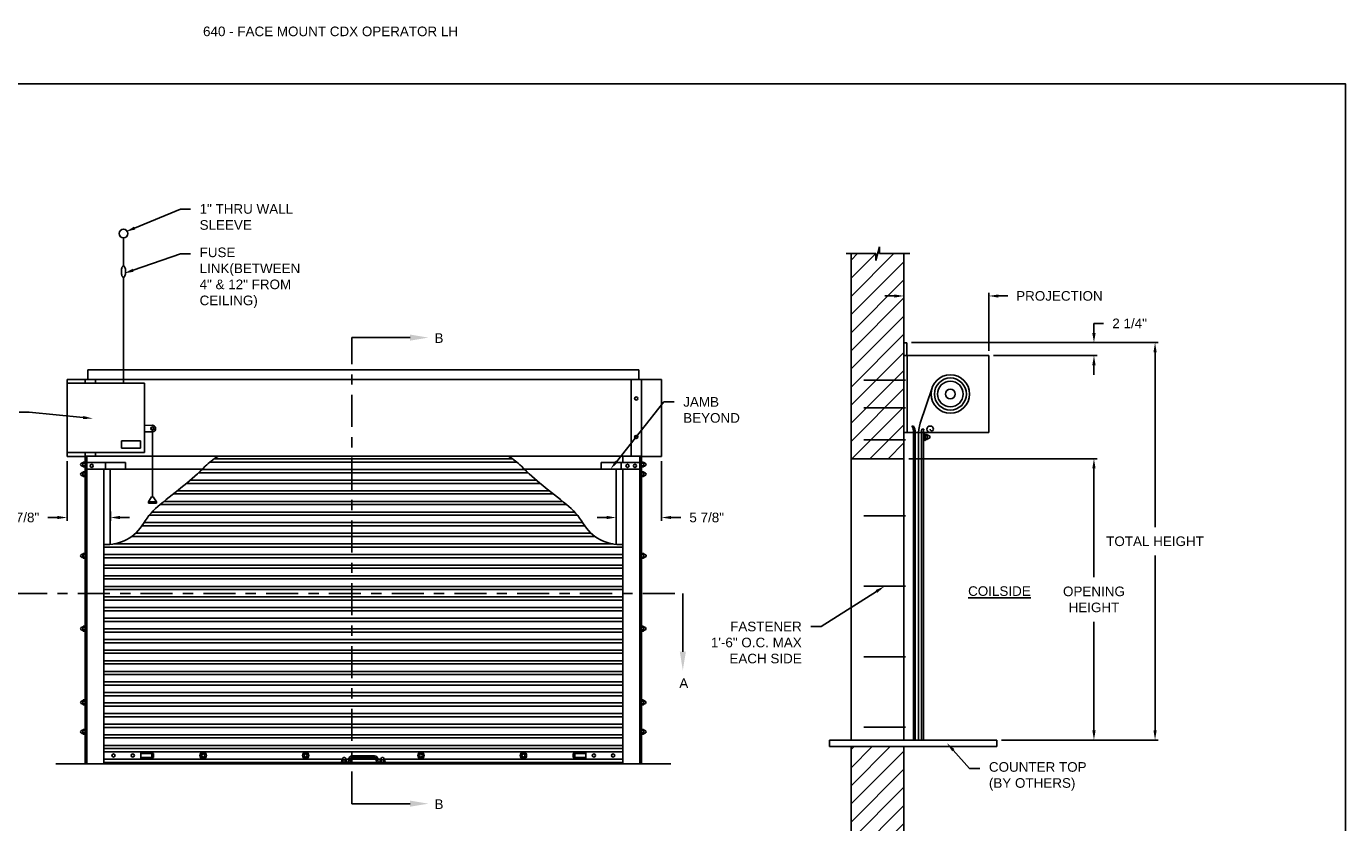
# Model space of a CAD drawing. Header units: inches. Extents: x 169.6 to 213.7, y 214.8 to 266.5.
# Tile 3 of 18: x 176.2 to 189.1, y 220.3 to 228.1. Entities that reach past the tile are written whole.
import ezdxf
from ezdxf import colors
from ezdxf.entities.mleader import LeaderData, LeaderLine
from ezdxf.math import Vec2, Vec3

# ---------------------------------------------------------------- set-up
doc = ezdxf.new("R2010")
doc.units = ezdxf.units.IN
doc.header["$LTSCALE"] = 0.25
doc.header["$MEASUREMENT"] = 0
doc.linetypes.add('CENTER', pattern=[2, 1.25, -0.25, 0.25, -0.25])
for name, color, linetype in [('ANNOTATIONS', 1, 'Continuous'), ('CDX OPERATOR LH', 7, 'Continuous'), ('SECTION CUTS', 6, 'CENTER')]:
    doc.layers.add(name, color=color, linetype=linetype)
doc.styles.add('ARIAL', font='arial.ttf', dxfattribs={"height": 0.09375})
doc.styles.get("Standard").update_dxf_attribs({"font": 'romans.shx'})
doc.dimstyles.new('STANDARD$0', dxfattribs={"dimtxt": 0.09375, "dimasz": 0.09375, "dimexe": 0.03125, "dimexo": 0.046875, "dimgap": 0.09, "dimtad": 0, "dimtih": 1, "dimtoh": 1, "dimdec": 4, "dimzin": 0, "dimdsep": 46, "dimtxsty": 'ARIAL', "dimcen": 0.09, "dimadec": 0, "dimazin": 0, "dimtfac": 1, "dimtdec": 4, "dimtofl": 0, "dimtmove": 0, "dimatfit": 1, "dimfxl": 1, "dimtolj": 1, "dimtzin": 0, "dimarcsym": 0})
pattern_1 = [(45, (22.09341, -36.9515), (-0.08838835, 0.08838835), [])]

# ---------------------------------------------------------------- blocks, each defined once
blk = doc.blocks.new('*D82')
at = {"layer": 'ANNOTATIONS', "color": 0, "lineweight": -2, "transparency": 16777216}
for p, q in [((184.655, 225.425), (184.561, 225.425)), ((184.748, 225.016), (184.748, 225.456)), ((185.577, 224.891), (185.577, 225.456)), ((185.671, 225.425), (185.764, 225.425))]:
    blk.add_line(p, q, dxfattribs=at)
at = {"layer": 'ANNOTATIONS', "color": 0, "transparency": 16777216}
for points in [[(184.655, 225.44), (184.655, 225.409), (184.748, 225.425)], [(185.671, 225.44), (185.671, 225.409), (185.577, 225.425)]]:
    blk.add_solid(points, dxfattribs=at)
at = {"layer": 'defpoints', "color": 0, "transparency": 16777216}
for p in [(185.577, 225.425), (184.748, 224.97), (185.577, 224.844)]:
    blk.add_point(p, dxfattribs=at)
at = {"layer": 'ANNOTATIONS', "color": 0, "transparency": 16777216, "insert": (186.266, 225.425), "char_height": 0.09375, "attachment_point": 5, "style": 'ARIAL'}
blk.add_mtext('\\A1;PROJECTION', dxfattribs=at)
blk = doc.blocks.new('*D77')
at = {"layer": 'ANNOTATIONS', "color": 0, "lineweight": -2, "transparency": 16777216}
for p, q in [((186.603, 225.063), (186.603, 225.157)), ((186.603, 225.157), (186.697, 225.157)), ((184.824, 224.97), (186.634, 224.97)), ((185.624, 224.844), (186.634, 224.844)), ((186.603, 224.75), (186.603, 224.656))]:
    blk.add_line(p, q, dxfattribs=at)
at = {"layer": 'ANNOTATIONS', "color": 0, "transparency": 16777216}
for points in [[(186.587, 225.063), (186.619, 225.063), (186.603, 224.97)], [(186.587, 224.75), (186.619, 224.75), (186.603, 224.844)]]:
    blk.add_solid(points, dxfattribs=at)
at = {"layer": 'defpoints', "color": 0, "transparency": 16777216}
for p in [(184.777, 224.97), (186.603, 224.97), (185.577, 224.844)]:
    blk.add_point(p, dxfattribs=at)
at = {"layer": 'ANNOTATIONS', "color": 0, "transparency": 16777216, "insert": (186.951, 225.157), "char_height": 0.0938, "attachment_point": 5, "style": 'ARIAL'}
blk.add_mtext('\\A1;2 1/4"', dxfattribs=at)
blk = doc.blocks.new('*D80')
at = {"layer": 'ANNOTATIONS', "color": 0, "lineweight": -2, "transparency": 16777216}
for p, q in [((182.384, 223.813), (182.384, 223.233)), ((181.848, 223.264), (181.755, 223.264)), ((181.942, 223.322), (181.942, 223.233)), ((182.477, 223.264), (182.571, 223.264))]:
    blk.add_line(p, q, dxfattribs=at)
at = {"layer": 'ANNOTATIONS', "color": 0, "transparency": 16777216}
for points in [[(181.848, 223.28), (181.848, 223.249), (181.942, 223.264)], [(182.477, 223.28), (182.477, 223.249), (182.384, 223.264)]]:
    blk.add_solid(points, dxfattribs=at)
at = {"layer": 'defpoints', "color": 0, "transparency": 16777216}
for p in [(182.384, 223.86), (181.942, 223.369), (182.384, 223.264)]:
    blk.add_point(p, dxfattribs=at)
at = {"layer": 'ANNOTATIONS', "color": 0, "transparency": 16777216, "insert": (182.824, 223.264), "char_height": 0.0938, "attachment_point": 5, "style": 'ARIAL'}
blk.add_mtext('\\A1;5 7/8"', dxfattribs=at)
blk = doc.blocks.new('*D81')
at = {"layer": 'ANNOTATIONS', "color": 0, "lineweight": -2, "transparency": 16777216}
for p, q in [((176.583, 223.813), (176.583, 223.233)), ((176.489, 223.264), (176.395, 223.264)), ((177.005, 223.322), (177.005, 223.233)), ((177.098, 223.264), (177.192, 223.264))]:
    blk.add_line(p, q, dxfattribs=at)
at = {"layer": 'ANNOTATIONS', "color": 0, "transparency": 16777216}
for points in [[(176.489, 223.28), (176.489, 223.249), (176.583, 223.264)], [(177.098, 223.28), (177.098, 223.249), (177.005, 223.264)]]:
    blk.add_solid(points, dxfattribs=at)
at = {"layer": 'defpoints', "color": 0, "transparency": 16777216}
for p in [(176.583, 223.86), (177.005, 223.369), (176.583, 223.264)]:
    blk.add_point(p, dxfattribs=at)
at = {"layer": 'ANNOTATIONS', "color": 0, "transparency": 16777216, "insert": (176.142, 223.264), "char_height": 0.0938, "attachment_point": 5, "style": 'ARIAL'}
blk.add_mtext('\\A1;5 7/8"', dxfattribs=at)
blk = doc.blocks.new('*D74')
at = {"layer": 'ANNOTATIONS', "color": 0, "lineweight": -2, "transparency": 16777216}
for p, q in [((184.795, 223.837), (186.634, 223.837)), ((186.603, 223.743), (186.603, 222.683)), ((186.603, 221.188), (186.603, 222.248)), ((185.702, 221.094), (186.634, 221.094))]:
    blk.add_line(p, q, dxfattribs=at)
at = {"layer": 'ANNOTATIONS', "color": 0, "transparency": 16777216}
for points in [[(186.587, 223.743), (186.619, 223.743), (186.603, 223.837)], [(186.587, 221.188), (186.619, 221.188), (186.603, 221.094)]]:
    blk.add_solid(points, dxfattribs=at)
at = {"layer": 'defpoints', "color": 0, "transparency": 16777216}
for p in [(184.748, 223.837), (185.655, 221.094), (186.603, 221.094)]:
    blk.add_point(p, dxfattribs=at)
at = {"layer": 'ANNOTATIONS', "color": 0, "transparency": 16777216, "insert": (186.603, 222.465), "char_height": 0.09375, "attachment_point": 5, "style": 'ARIAL'}
blk.add_mtext('\\A1;OPENING\\PHEIGHT', dxfattribs=at)
blk = doc.blocks.new('*D79')
at = {"layer": 'ANNOTATIONS', "color": 0, "lineweight": -2, "transparency": 16777216}
for p, q in [((184.824, 224.97), (187.231, 224.97)), ((187.199, 224.876), (187.199, 223.17)), ((187.199, 221.188), (187.199, 222.893)), ((185.702, 221.094), (187.231, 221.094))]:
    blk.add_line(p, q, dxfattribs=at)
at = {"layer": 'ANNOTATIONS', "color": 0, "transparency": 16777216}
for points in [[(187.184, 224.876), (187.215, 224.876), (187.199, 224.97)], [(187.184, 221.188), (187.215, 221.188), (187.199, 221.094)]]:
    blk.add_solid(points, dxfattribs=at)
at = {"layer": 'defpoints', "color": 0, "transparency": 16777216}
for p in [(184.777, 224.97), (187.199, 224.97), (185.655, 221.094)]:
    blk.add_point(p, dxfattribs=at)
at = {"layer": 'ANNOTATIONS', "color": 0, "transparency": 16777216, "insert": (187.199, 223.032), "char_height": 0.09375, "attachment_point": 5, "style": 'ARIAL'}
blk.add_mtext('\\A1;TOTAL HEIGHT', dxfattribs=at)

msp = doc.modelspace()

# ---------------------------------------------------------------- hatches: boundary and pattern name
at = {"layer": 'CDX OPERATOR LH'}
h = msp.add_hatch(dxfattribs=at)
h.set_pattern_fill('ANSI31', color=256, style=0)
h.set_pattern_definition(pattern_1)
h.paths.add_polyline_path([(184.74846, 225.83829), (184.51196, 225.83829), (184.51196, 225.90295), (184.47355, 225.76959), (184.47355, 225.83829), (184.23283, 225.83829), (184.23283, 223.83657), (184.74846, 223.83657)])
h = msp.add_hatch(dxfattribs=at)
h.set_pattern_fill('ANSI31', color=256, style=0)
h.set_pattern_definition(pattern_1)
h.paths.add_polyline_path([(184.74846, 221.02977), (184.51196, 221.02977), (184.51196, 221.09443), (184.47355, 220.96107), (184.47355, 221.02977), (184.23283, 221.02977), (184.23283, 219.02805), (184.74846, 219.02805)])

# ---------------------------------------------------------------- linework, layer by layer
for p, q in [((177.1332, 225.71993), (177.1332, 225.99069)), ((184.18644, 225.83829), (184.47355, 225.83829)), ((184.23283, 225.83829), (184.23283, 221.09377)), ((184.47355, 225.76959), (184.51196, 225.90295)), ((184.47355, 225.83829), (184.47355, 225.76959)), ((184.51196, 225.90295), (184.51196, 225.83829)), ((184.51196, 225.83829), (184.80715, 225.83829)), ((184.74846, 221.09377), (184.74846, 225.83829)), ((177.1332, 224.57377), (177.1332, 225.60543)), ((184.74846, 224.96958), (184.77718, 224.96958)), ((184.77718, 224.96958), (184.77718, 224.84377)), ((184.74846, 224.84377), (185.57689, 224.84377)), ((184.77971, 224.84377), (184.77971, 224.09377)), ((185.57689, 224.84377), (185.57689, 224.09377)), ((182.16096, 224.704), (176.78596, 224.704)), ((176.78596, 224.61025), (176.78596, 224.704)), ((182.16096, 224.61025), (182.16096, 224.704)), ((176.58274, 224.57377), (176.58274, 223.89673)), ((176.58274, 224.57377), (177.33719, 224.57377)), ((176.58283, 224.61025), (176.58283, 223.86025)), ((176.78596, 224.61025), (176.58283, 224.61025)), ((182.18635, 224.61025), (176.76057, 224.61025)), ((176.76057, 224.61025), (176.76057, 224.57377)), ((176.86018, 224.57377), (176.86018, 224.61025)), ((176.86018, 224.57377), (176.86018, 224.61025)), ((177.33719, 224.57377), (177.33719, 223.89673)), ((182.08674, 223.86225), (182.08674, 224.61025)), ((182.08674, 223.86225), (182.08674, 224.61025)), ((182.38361, 224.61025), (182.18049, 224.61025)), ((182.18635, 224.61025), (182.18635, 223.86225)), ((182.38361, 224.61025), (182.38361, 223.86025)), ((184.90871, 224.18285), (185.02405, 224.52817)), ((177.33728, 224.16264), (177.41509, 224.16352)), ((177.41531, 224.13228), (177.41531, 223.4655)), ((184.82689, 224.15627), (184.84252, 224.15627)), ((184.92461, 224.12502), (184.94414, 224.12502)), ((177.29753, 224.013), (177.11346, 224.013)), ((177.11346, 224.013), (177.11346, 223.94168)), ((177.29753, 223.94168), (177.29753, 224.013)), ((177.33728, 224.10013), (177.41553, 224.10103)), ((184.74846, 224.09377), (185.57689, 224.09377)), ((184.82689, 224.09377), (184.85814, 224.09377)), ((184.84254, 221.09433), (184.84254, 224.09433)), ((184.85814, 221.09377), (184.85814, 224.09377)), ((184.85814, 224.09377), (184.92064, 224.09377)), ((184.88939, 224.06405), (184.88939, 221.09377)), ((184.92064, 221.09377), (184.92064, 224.09377)), ((184.92064, 224.09377), (184.94017, 224.09377)), ((184.94017, 224.09377), (184.94017, 221.09377)), ((184.9558, 224.08063), (184.94017, 224.08063)), ((184.94017, 224.01813), (184.9558, 224.01813)), ((184.9558, 224.01813), (184.9558, 224.08063)), ((184.95875, 224.02594), (184.97604, 224.02594)), ((184.97563, 224.0611), (184.95886, 224.0611)), ((184.97601, 224.03766), (184.95902, 224.03766)), ((184.95914, 224.07282), (184.97523, 224.07282)), ((184.97921, 224.06709), (184.9793, 224.03099)), ((184.98734, 224.03382), (184.99684, 224.03929)), ((184.98786, 224.06465), (184.99685, 224.05946)), ((176.58274, 223.89673), (177.33719, 223.89673)), ((176.76057, 223.89673), (176.76057, 223.86225)), ((176.86018, 223.86225), (176.86018, 223.89673)), ((176.86018, 223.86225), (176.86018, 223.89673)), ((177.29753, 223.94168), (177.11346, 223.94168)), ((176.58283, 223.86025), (176.77033, 223.86025)), ((176.7285, 223.79663), (176.71951, 223.79144)), ((176.7285, 223.79663), (176.71951, 223.79144)), ((176.72903, 223.7658), (176.71952, 223.77127)), ((176.72903, 223.7658), (176.71952, 223.77127)), ((176.73715, 223.79907), (176.73706, 223.76296)), ((176.73715, 223.79907), (176.73706, 223.76296)), ((176.75761, 223.75792), (176.74032, 223.75792)), ((176.75761, 223.75792), (176.74032, 223.75792)), ((176.74035, 223.76964), (176.75734, 223.76964)), ((176.74035, 223.76964), (176.75734, 223.76964)), ((176.74073, 223.79308), (176.75751, 223.79308)), ((176.74073, 223.79308), (176.75751, 223.79308)), ((176.75723, 223.80479), (176.74113, 223.80479)), ((176.75723, 223.80479), (176.74113, 223.80479)), ((176.76057, 220.86225), (176.76057, 223.86225)), ((176.76057, 223.86225), (182.18635, 223.86225)), ((176.77033, 223.86225), (176.77033, 223.86025)), ((176.77619, 220.86225), (176.77619, 223.86225)), ((176.77619, 223.79975), (177.15119, 223.79975)), ((176.77619, 223.79975), (177.15119, 223.79975)), ((176.77619, 223.73725), (177.15119, 223.73725)), ((176.77619, 223.73725), (177.15119, 223.73725)), ((176.78596, 223.86225), (176.78596, 223.86025)), ((176.94221, 220.86225), (176.94221, 223.73725)), ((176.94221, 220.86225), (176.94221, 223.73725)), ((176.95783, 223.73725), (176.95783, 223.79975)), ((176.95783, 223.73725), (176.95783, 223.79975)), ((177.15119, 223.73725), (177.15119, 223.79975)), ((177.15119, 223.73725), (177.15119, 223.79975)), ((180.96933, 223.8048), (177.97758, 223.8048)), ((180.9289, 223.83605), (178.01801, 223.83605)), ((182.17072, 223.79975), (181.79572, 223.79975)), ((181.79572, 223.73725), (181.79572, 223.79975)), ((182.17072, 223.73725), (181.79572, 223.73725)), ((181.98908, 223.73725), (181.98908, 223.79975)), ((182.00471, 223.79975), (182.00471, 223.86225)), ((182.00471, 220.86225), (182.00471, 223.73725)), ((182.17072, 220.86225), (182.17072, 223.86225)), ((182.18635, 220.86225), (182.18635, 223.86225)), ((182.18931, 223.75792), (182.20659, 223.75792)), ((182.20619, 223.79308), (182.18941, 223.79308)), ((182.20657, 223.76964), (182.18957, 223.76964)), ((182.18969, 223.80479), (182.20578, 223.80479)), ((182.19611, 223.86025), (182.38361, 223.86025)), ((182.20976, 223.79907), (182.20985, 223.76296)), ((182.21789, 223.7658), (182.22739, 223.77127)), ((182.21841, 223.79663), (182.2274, 223.79144)), ((184.23283, 223.83657), (184.74846, 223.83657)), ((176.7285, 223.70288), (176.71951, 223.69769)), ((176.7285, 223.70288), (176.71951, 223.69769)), ((176.72903, 223.67205), (176.71952, 223.67752)), ((176.72903, 223.67205), (176.71952, 223.67752)), ((176.73715, 223.70532), (176.73706, 223.66921)), ((176.73715, 223.70532), (176.73706, 223.66921)), ((176.75761, 223.66417), (176.74032, 223.66417)), ((176.75761, 223.66417), (176.74032, 223.66417)), ((176.74035, 223.67589), (176.75734, 223.67589)), ((176.74035, 223.67589), (176.75734, 223.67589)), ((176.74073, 223.69933), (176.75751, 223.69933)), ((176.74073, 223.69933), (176.75751, 223.69933)), ((176.75723, 223.71104), (176.74113, 223.71104)), ((176.75723, 223.71104), (176.74113, 223.71104)), ((177.00471, 223.73525), (177.00471, 223.00322)), ((177.90195, 223.73525), (177.00471, 223.73525)), ((181.16315, 223.62882), (177.78377, 223.62882)), ((181.08154, 223.70119), (177.86538, 223.70119)), ((181.04794, 223.73244), (177.89898, 223.73244)), ((181.94221, 223.73525), (181.04496, 223.73525)), ((181.94221, 223.00288), (181.94221, 223.73525)), ((182.18931, 223.66417), (182.20659, 223.66417)), ((182.20619, 223.69933), (182.18941, 223.69933)), ((182.20657, 223.67589), (182.18957, 223.67589)), ((182.18969, 223.71104), (182.20578, 223.71104)), ((182.20976, 223.70532), (182.20985, 223.66921)), ((182.21789, 223.67205), (182.22739, 223.67752)), ((182.21841, 223.70288), (182.2274, 223.69769)), ((181.32775, 223.49396), (177.61916, 223.49396)), ((181.28893, 223.52521), (177.65798, 223.52521)), ((181.20015, 223.59757), (177.74677, 223.59757)), ((177.4075, 223.4655), (177.37625, 223.41863)), ((177.45437, 223.41863), (177.37625, 223.41863)), ((177.37625, 223.41863), (177.37625, 223.403)), ((177.45437, 223.403), (177.37625, 223.403)), ((177.42312, 223.4655), (177.4075, 223.4655)), ((177.42312, 223.4655), (177.45437, 223.41863)), ((177.45437, 223.41863), (177.45437, 223.403)), ((181.45824, 223.39034), (177.48868, 223.39034)), ((181.4186, 223.42159), (177.52831, 223.42159)), ((181.56253, 223.28673), (177.38439, 223.28673)), ((181.53573, 223.31798), (177.41118, 223.31798)), ((181.69561, 223.11075), (177.25131, 223.11075)), ((181.6328, 223.18312), (177.31411, 223.18312)), ((181.61324, 223.21437), (177.33368, 223.21437)), ((182.00471, 222.97589), (176.94221, 222.97589)), ((181.90827, 223.00714), (177.03865, 223.00714)), ((181.73414, 223.0795), (177.21277, 223.0795)), ((176.72932, 222.906), (176.72032, 222.90081)), ((176.72984, 222.87517), (176.72034, 222.88065)), ((176.73797, 222.90844), (176.73787, 222.87234)), ((176.75842, 222.86729), (176.74113, 222.86729)), ((176.74116, 222.87901), (176.75816, 222.87901)), ((176.74154, 222.90245), (176.75832, 222.90245)), ((176.75804, 222.91417), (176.74194, 222.91417)), ((182.00471, 222.90352), (176.94221, 222.90352)), ((182.00471, 222.87227), (176.94221, 222.87227)), ((182.19012, 222.86729), (182.20741, 222.86729)), ((182.207, 222.90245), (182.19022, 222.90245)), ((182.20738, 222.87901), (182.19038, 222.87901)), ((182.1905, 222.91417), (182.20659, 222.91417)), ((182.21057, 222.90844), (182.21067, 222.87234)), ((182.2187, 222.87517), (182.2282, 222.88065)), ((182.21922, 222.906), (182.22821, 222.90081)), ((182.00471, 222.79991), (176.94221, 222.79991)), ((182.00471, 222.76866), (176.94221, 222.76866)), ((182.00471, 222.69629), (176.94221, 222.69629)), ((182.00471, 222.66504), (176.94221, 222.66504)), ((182.00471, 222.59268), (176.94221, 222.59268)), ((182.00471, 222.56143), (176.94221, 222.56143)), ((182.00471, 222.48906), (176.94221, 222.48906)), ((182.00471, 222.45781), (176.94221, 222.45781)), ((182.00471, 222.38545), (176.94221, 222.38545)), ((182.00471, 222.3542), (176.94221, 222.3542)), ((176.7285, 222.19517), (176.71951, 222.18998)), ((176.73715, 222.19761), (176.73706, 222.1615)), ((176.74073, 222.19161), (176.75751, 222.19161)), ((176.75723, 222.20333), (176.74113, 222.20333)), ((182.00471, 222.28183), (176.94221, 222.28183)), ((182.00471, 222.25058), (176.94221, 222.25058)), ((182.20619, 222.19161), (182.18941, 222.19161)), ((182.18969, 222.20333), (182.20578, 222.20333)), ((182.20976, 222.19761), (182.20985, 222.1615)), ((182.21841, 222.19517), (182.2274, 222.18998)), ((176.72903, 222.16434), (176.71952, 222.16981)), ((176.75761, 222.15646), (176.74032, 222.15646)), ((176.74035, 222.16818), (176.75734, 222.16818)), ((182.00471, 222.17822), (176.94221, 222.17822)), ((182.00471, 222.14697), (176.94221, 222.14697)), ((182.00471, 222.07461), (176.94221, 222.07461)), ((182.18931, 222.15646), (182.20659, 222.15646)), ((182.20657, 222.16818), (182.18957, 222.16818)), ((182.21789, 222.16434), (182.22739, 222.16981)), ((182.00471, 222.04336), (176.94221, 222.04336)), ((182.00471, 221.97099), (176.94221, 221.97099)), ((182.00471, 221.93974), (176.94221, 221.93974)), ((182.00471, 221.86738), (176.94221, 221.86738)), ((182.00471, 221.83613), (176.94221, 221.83613)), ((182.00471, 221.76376), (176.94221, 221.76376)), ((182.00471, 221.73251), (176.94221, 221.73251)), ((182.00471, 221.66015), (176.94221, 221.66015)), ((182.00471, 221.6289), (176.94221, 221.6289)), ((182.00471, 221.55653), (176.94221, 221.55653)), ((176.7285, 221.47642), (176.71951, 221.47123)), ((176.72903, 221.44559), (176.71952, 221.45106)), ((176.73715, 221.47886), (176.73706, 221.44275)), ((176.75761, 221.43771), (176.74032, 221.43771)), ((176.74035, 221.44943), (176.75734, 221.44943)), ((176.74073, 221.47286), (176.75751, 221.47286)), ((176.75723, 221.48458), (176.74113, 221.48458)), ((182.00471, 221.52528), (176.94221, 221.52528)), ((182.00471, 221.45606), (176.94221, 221.45606)), ((182.00471, 221.42481), (176.94221, 221.42481)), ((182.18931, 221.43771), (182.20659, 221.43771)), ((182.20619, 221.47286), (182.18941, 221.47286)), ((182.20657, 221.44943), (182.18957, 221.44943)), ((182.18969, 221.48458), (182.20578, 221.48458)), ((182.20976, 221.47886), (182.20985, 221.44275)), ((182.21789, 221.44559), (182.22739, 221.45106)), ((182.21841, 221.47642), (182.2274, 221.47123)), ((182.00471, 221.35245), (176.94221, 221.35245)), ((182.00471, 221.3212), (176.94221, 221.3212)), ((176.7285, 221.19002), (176.71951, 221.18483)), ((176.72903, 221.15919), (176.71952, 221.16466)), ((176.73715, 221.19246), (176.73706, 221.15635)), ((176.74035, 221.16303), (176.75734, 221.16303)), ((176.74073, 221.18647), (176.75751, 221.18647)), ((176.75723, 221.19819), (176.74113, 221.19819)), ((182.00471, 221.24883), (176.94221, 221.24883)), ((182.00471, 221.21758), (176.94221, 221.21758)), ((182.20619, 221.18647), (182.18941, 221.18647)), ((182.20657, 221.16303), (182.18957, 221.16303)), ((182.18969, 221.19819), (182.20578, 221.19819)), ((182.20976, 221.19246), (182.20985, 221.15635)), ((182.21789, 221.15919), (182.22739, 221.16466)), ((182.21841, 221.19002), (182.2274, 221.18483)), ((176.75761, 221.15131), (176.74032, 221.15131)), ((182.00471, 221.14522), (176.94221, 221.14522)), ((182.00471, 221.11397), (176.94221, 221.11397)), ((182.00471, 221.0416), (176.94221, 221.0416)), ((182.18931, 221.15131), (182.20659, 221.15131)), ((184.02348, 221.09377), (185.65471, 221.09377)), ((184.02348, 221.09377), (184.02348, 221.02977)), ((185.65471, 221.09377), (185.65471, 221.02977)), ((182.00471, 221.01035), (176.94221, 221.01035)), ((182.00471, 221.01035), (176.94221, 221.01035)), ((182.00471, 220.9791), (176.94221, 220.9791)), ((177.3015, 220.9791), (176.94221, 220.9791)), ((179.26917, 220.90674), (176.94221, 220.90674)), ((176.94221, 220.90674), (177.3015, 220.90674)), ((177.3015, 220.90674), (177.3015, 220.9791)), ((177.4265, 220.96348), (177.3015, 220.96348)), ((177.3015, 220.92236), (177.4265, 220.92236)), ((177.41088, 220.92236), (177.41088, 220.96348)), ((177.4265, 220.92236), (177.4265, 220.96348)), ((179.27059, 220.90996), (179.27579, 220.91895)), ((179.30142, 220.90943), (179.29595, 220.91894)), ((179.33283, 220.90674), (179.30257, 220.90674)), ((179.33283, 220.8935), (179.33283, 220.90912)), ((179.34846, 220.8935), (179.34846, 220.90912)), ((179.59846, 220.90674), (179.34846, 220.90674)), ((179.36408, 220.94037), (179.58283, 220.94037)), ((179.36408, 220.92475), (179.58283, 220.92475)), ((179.59846, 220.8935), (179.59846, 220.90912)), ((179.61408, 220.8935), (179.61408, 220.90912)), ((179.64417, 220.90674), (179.61408, 220.90674)), ((179.64559, 220.90996), (179.65079, 220.91895)), ((179.67642, 220.90943), (179.67095, 220.91894)), ((182.00471, 220.90674), (179.67757, 220.90674)), ((181.52041, 220.92236), (181.52041, 220.96348)), ((181.52041, 220.96348), (181.64541, 220.96348)), ((181.64541, 220.92236), (181.52041, 220.92236)), ((181.53604, 220.92236), (181.53604, 220.96348)), ((181.64541, 220.9791), (182.00471, 220.9791)), ((181.64541, 220.90674), (181.64541, 220.9791)), ((182.00471, 220.90674), (181.64541, 220.90674)), ((184.02348, 221.02977), (185.65471, 221.02977)), ((184.23283, 221.02977), (184.23283, 219.02842)), ((184.74846, 219.02842), (184.74846, 221.02977)), ((176.47346, 220.86225), (182.47346, 220.86225)), ((176.94221, 220.87457), (182.00471, 220.87457)), ((176.94221, 220.86225), (182.00471, 220.86225)), ((179.25471, 220.86225), (179.25471, 220.87787)), ((179.25471, 220.87787), (179.31721, 220.87787)), ((179.26243, 220.88123), (179.26243, 220.89733)), ((179.26816, 220.9013), (179.30426, 220.9014)), ((179.27415, 220.89773), (179.27415, 220.88095)), ((179.29759, 220.89811), (179.29759, 220.88111)), ((179.3093, 220.88085), (179.3093, 220.89814)), ((179.62971, 220.87787), (179.69221, 220.87787)), ((179.63743, 220.88123), (179.63743, 220.89733)), ((179.64316, 220.9013), (179.67926, 220.9014)), ((179.64915, 220.89773), (179.64915, 220.88095)), ((179.67259, 220.89811), (179.67259, 220.88111)), ((179.6843, 220.88085), (179.6843, 220.89814)), ((179.69221, 220.86225), (179.69221, 220.87787))]:
    msp.add_line(p, q, dxfattribs=at)
at = {"layer": 'CDX OPERATOR LH', "ltscale": 0.7}
for p, q in [((184.76288, 224.60388), (184.35663, 224.60388)), ((184.76288, 224.33366), (184.35663, 224.33366)), ((184.76288, 224.02228), (184.35663, 224.02228)), ((184.76288, 223.28127), (184.35663, 223.28127)), ((184.76288, 222.59377), (184.35663, 222.59377)), ((184.76288, 221.90627), (184.35663, 221.90627)), ((184.76288, 221.21877), (184.35663, 221.21877))]:
    msp.add_line(p, q, dxfattribs=at)
at = {"layer": 'CDX OPERATOR LH'}
msp.add_lwpolyline([(177.13282, 225.60542, -0.2196732), (177.12651, 225.60834, -0.09187159), (177.11853, 225.62219, -0.04858263), (177.11431, 225.63926, -0.03631759), (177.11261, 225.66268, -0.03631759), (177.11431, 225.68611, -0.04858263), (177.11853, 225.70317, -0.09187159), (177.12651, 225.71703, -0.2196732), (177.13282, 225.71994, -0.2196732), (177.13914, 225.71703, -0.09187159), (177.14712, 225.70317, -0.04858263), (177.15134, 225.68611, -0.03631759), (177.15304, 225.66268, -0.03631759), (177.15134, 225.63926, -0.04858263), (177.14712, 225.62219, -0.09187159), (177.13914, 225.60834, -0.2196732)], format="xyb", close=True, dxfattribs=at)
for points in [[(178.05355, 223.86025, 0.04994125), (177.93146, 223.7635, -0.02135943), (177.72301, 223.578, -0.00459955), (177.4914, 223.3925, 0.09348756), (177.32928, 223.207, -0.28353071), (176.94221, 223.00232, 0.72847355)], [(180.89337, 223.86025, -0.04994125), (181.01546, 223.7635, 0.02135943), (181.2239, 223.578, 0.00459955), (181.45551, 223.3925, -0.09348756), (181.61764, 223.207, 0.28353071), (182.00471, 223.00232, -0.72847355)]]:
    msp.add_lwpolyline(points, format="xyb", dxfattribs=at)
for points in [[(177.89533, 220.96998), (177.87971, 220.94292), (177.89533, 220.91586), (177.92658, 220.91586), (177.94221, 220.94292), (177.92658, 220.96998)], [(178.89533, 220.96998), (178.87971, 220.94292), (178.89533, 220.91586), (178.92658, 220.91586), (178.94221, 220.94292), (178.92658, 220.96998)], [(180.02033, 220.96998), (180.00471, 220.94292), (180.02033, 220.91586), (180.05158, 220.91586), (180.06721, 220.94292), (180.05158, 220.96998)], [(181.02033, 220.96998), (181.00471, 220.94292), (181.02033, 220.91586), (181.05158, 220.91586), (181.06721, 220.94292), (181.05158, 220.96998)]]:
    msp.add_lwpolyline(points, close=True, dxfattribs=at)
for centre, radius in [((177.13359, 226.03376), 0.04307), ((185.20189, 224.46877), 0.1875), ((185.20189, 224.46877), 0.15625), ((185.20189, 224.46877), 0.125), ((185.20189, 224.46877), 0.04685), ((182.13654, 224.42475), 0.01562), ((182.13654, 224.42475), 0.01562), ((177.41531, 224.13228), 0.01562), ((182.13654, 224.04975), 0.01562), ((182.13654, 224.04975), 0.01562), ((176.82307, 223.7685), 0.01562), ((176.82307, 223.7685), 0.01562), ((182.05158, 223.7685), 0.01562), ((182.12385, 223.7685), 0.01562), ((177.03588, 220.94292), 0.01562), ((177.22338, 220.94292), 0.01562), ((177.91096, 220.94292), 0.03125), ((177.91096, 220.94292), 0.01562), ((178.91096, 220.94292), 0.03125), ((178.91096, 220.94292), 0.01562), ((180.03596, 220.94292), 0.03125), ((180.03596, 220.94292), 0.01562), ((181.03596, 220.94292), 0.03125), ((181.03596, 220.94292), 0.01562), ((181.72354, 220.94292), 0.01562), ((181.91104, 220.94292), 0.01562)]:
    msp.add_circle(centre, radius, dxfattribs=at)
for centre, radius, start, end in [((177.41531, 224.13228), 0.03125, 270.396353, 90.396353), ((184.72853, 224.09847), 0.11409, 357.636172, 30.436314), ((184.74415, 224.09847), 0.11409, 357.636172, 30.436314), ((185.26439, 224.06405), 0.375, 161.529967, 180), ((185.04564, 224.09377), 0.125, 165.522488, 180), ((185.06517, 224.09377), 0.125, 165.522488, 180), ((185.00505, 224.12502), 0.03125, 0, 180), ((185.00505, 224.12502), 0.03125, 180, 270), ((185.02067, 224.12502), 0.01562, 180, 0), ((184.97915, 224.04938), 0.02344, 150, 210), ((184.96273, 224.06687), 0.00695, 121.141954, 236.052996), ((184.96286, 224.03171), 0.00708, 122.850833, 234.558993), ((184.97277, 224.06687), 0.00644, 296.373308, 67.572004), ((184.97265, 224.03171), 0.0067, 300.490233, 62.691871), ((184.95572, 224.04938), 0.02344, 330, 30), ((184.97915, 224.04938), 0.01758, 60.31878, 89.815958), ((184.97915, 224.04938), 0.01758, 270.603848, 297.736938), ((184.99087, 224.04938), 0.01172, 300.599928, 59.335393), ((176.72549, 223.78136), 0.01172, 120.664607, 239.400072), ((176.72549, 223.78136), 0.01172, 120.664607, 239.400072), ((176.73721, 223.78136), 0.01758, 90.184042, 119.68122), ((176.73721, 223.78136), 0.01758, 90.184042, 119.68122), ((176.73721, 223.78136), 0.01758, 242.263062, 269.396152), ((176.73721, 223.78136), 0.01758, 242.263062, 269.396152), ((176.74372, 223.76369), 0.0067, 117.308129, 239.509767), ((176.74372, 223.76369), 0.0067, 117.308129, 239.509767), ((176.74359, 223.79884), 0.00644, 112.427996, 243.626692), ((176.74359, 223.79884), 0.00644, 112.427996, 243.626692), ((176.76065, 223.78136), 0.02344, 150, 210), ((176.76065, 223.78136), 0.02344, 150, 210), ((176.75363, 223.79884), 0.00695, 303.947004, 58.858046), ((176.75363, 223.79884), 0.00695, 303.947004, 58.858046), ((176.7535, 223.76369), 0.00708, 305.441007, 57.149167), ((176.7535, 223.76369), 0.00708, 305.441007, 57.149167), ((176.73721, 223.78136), 0.02344, 330, 30), ((176.73721, 223.78136), 0.02344, 330, 30), ((182.20971, 223.78136), 0.02344, 150, 210), ((182.19328, 223.79884), 0.00695, 121.141954, 236.052996), ((182.19341, 223.76369), 0.00708, 122.850833, 234.558993), ((182.20333, 223.79884), 0.00644, 296.373308, 67.572004), ((182.2032, 223.76369), 0.0067, 300.490233, 62.691871), ((182.18627, 223.78136), 0.02344, 330, 30), ((182.20971, 223.78136), 0.01758, 60.31878, 89.815958), ((182.20971, 223.78136), 0.01758, 270.603848, 297.736938), ((182.22143, 223.78136), 0.01172, 300.599928, 59.335393), ((176.72549, 223.68761), 0.01172, 120.664607, 239.400072), ((176.72549, 223.68761), 0.01172, 120.664607, 239.400072), ((176.73721, 223.68761), 0.01758, 90.184042, 119.68122), ((176.73721, 223.68761), 0.01758, 90.184042, 119.68122), ((176.73721, 223.68761), 0.01758, 242.263062, 269.396152), ((176.73721, 223.68761), 0.01758, 242.263062, 269.396152), ((176.74372, 223.66994), 0.0067, 117.308129, 239.509767), ((176.74372, 223.66994), 0.0067, 117.308129, 239.509767), ((176.74359, 223.70509), 0.00644, 112.427996, 243.626692), ((176.74359, 223.70509), 0.00644, 112.427996, 243.626692), ((176.76065, 223.68761), 0.02344, 150, 210), ((176.76065, 223.68761), 0.02344, 150, 210), ((176.75363, 223.70509), 0.00695, 303.947004, 58.858046), ((176.75363, 223.70509), 0.00695, 303.947004, 58.858046), ((176.7535, 223.66994), 0.00708, 305.441007, 57.149167), ((176.7535, 223.66994), 0.00708, 305.441007, 57.149167), ((176.73721, 223.68761), 0.02344, 330, 30), ((176.73721, 223.68761), 0.02344, 330, 30), ((182.20971, 223.68761), 0.02344, 150, 210), ((182.19328, 223.70509), 0.00695, 121.141954, 236.052996), ((182.19341, 223.66994), 0.00708, 122.850833, 234.558993), ((182.20333, 223.70509), 0.00644, 296.373308, 67.572004), ((182.2032, 223.66994), 0.0067, 300.490233, 62.691871), ((182.18627, 223.68761), 0.02344, 330, 30), ((182.20971, 223.68761), 0.01758, 60.31878, 89.815958), ((182.20971, 223.68761), 0.01758, 270.603848, 297.736938), ((182.22143, 223.68761), 0.01172, 300.599928, 59.335393), ((176.7263, 222.89073), 0.01172, 120.664607, 239.400072), ((176.73802, 222.89073), 0.01758, 90.184042, 119.68122), ((176.73802, 222.89073), 0.01758, 242.263062, 269.396152), ((176.74453, 222.87306), 0.0067, 117.308129, 239.509767), ((176.7444, 222.90822), 0.00644, 112.427996, 243.626692), ((176.76146, 222.89073), 0.02344, 150, 210), ((176.75444, 222.90822), 0.00695, 303.947004, 58.858046), ((176.75431, 222.87306), 0.00708, 305.441007, 57.149167), ((176.73802, 222.89073), 0.02344, 330, 30), ((182.21052, 222.89073), 0.02344, 150, 210), ((182.1941, 222.90822), 0.00695, 121.141954, 236.052996), ((182.19422, 222.87306), 0.00708, 122.850833, 234.558993), ((182.20414, 222.90822), 0.00644, 296.373308, 67.572004), ((182.20401, 222.87306), 0.0067, 300.490233, 62.691871), ((182.18708, 222.89073), 0.02344, 330, 30), ((182.21052, 222.89073), 0.01758, 60.31878, 89.815958), ((182.21052, 222.89073), 0.01758, 270.603848, 297.736938), ((182.22224, 222.89073), 0.01172, 300.599928, 59.335393), ((176.73721, 222.1799), 0.01758, 90.184042, 119.68122), ((176.74359, 222.19738), 0.00644, 112.427996, 243.626692), ((176.76065, 222.1799), 0.02344, 150, 210), ((176.75363, 222.19738), 0.00695, 303.947004, 58.858046), ((176.73721, 222.1799), 0.02344, 330, 30), ((182.20971, 222.1799), 0.02344, 150, 210), ((182.19328, 222.19738), 0.00695, 121.141954, 236.052996), ((182.20333, 222.19738), 0.00644, 296.373308, 67.572004), ((182.18627, 222.1799), 0.02344, 330, 30), ((182.20971, 222.1799), 0.01758, 60.31878, 89.815958), ((176.72549, 222.1799), 0.01172, 120.664607, 239.400072), ((176.73721, 222.1799), 0.01758, 242.263062, 269.396152), ((176.74372, 222.16223), 0.0067, 117.308129, 239.509767), ((176.7535, 222.16223), 0.00708, 305.441007, 57.149167), ((182.19341, 222.16223), 0.00708, 122.850833, 234.558993), ((182.2032, 222.16223), 0.0067, 300.490233, 62.691871), ((182.20971, 222.1799), 0.01758, 270.603848, 297.736938), ((182.22143, 222.1799), 0.01172, 300.599928, 59.335393), ((176.72549, 221.46115), 0.01172, 120.664607, 239.400072), ((176.73721, 221.46115), 0.01758, 90.184042, 119.68122), ((176.73721, 221.46115), 0.01758, 242.263062, 269.396152), ((176.74372, 221.44348), 0.0067, 117.308129, 239.509767), ((176.74359, 221.47863), 0.00644, 112.427996, 243.626692), ((176.76065, 221.46115), 0.02344, 150, 210), ((176.75363, 221.47863), 0.00695, 303.947004, 58.858046), ((176.7535, 221.44348), 0.00708, 305.441007, 57.149167), ((176.73721, 221.46115), 0.02344, 330, 30), ((182.20971, 221.46115), 0.02344, 150, 210), ((182.19328, 221.47863), 0.00695, 121.141954, 236.052996), ((182.19341, 221.44348), 0.00708, 122.850833, 234.558993), ((182.20333, 221.47863), 0.00644, 296.373308, 67.572004), ((182.2032, 221.44348), 0.0067, 300.490233, 62.691871), ((182.18627, 221.46115), 0.02344, 330, 30), ((182.20971, 221.46115), 0.01758, 60.31878, 89.815958), ((182.20971, 221.46115), 0.01758, 270.603848, 297.736938), ((182.22143, 221.46115), 0.01172, 300.599928, 59.335393), ((176.72549, 221.17475), 0.01172, 120.664607, 239.400072), ((176.73721, 221.17475), 0.01758, 90.184042, 119.68122), ((176.74372, 221.15708), 0.0067, 117.308129, 239.509767), ((176.74359, 221.19224), 0.00644, 112.427996, 243.626692), ((176.76065, 221.17475), 0.02344, 150, 210), ((176.75363, 221.19224), 0.00695, 303.947004, 58.858046), ((176.7535, 221.15708), 0.00708, 305.441007, 57.149167), ((176.73721, 221.17475), 0.02344, 330, 30), ((182.20971, 221.17475), 0.02344, 150, 210), ((182.19328, 221.19224), 0.00695, 121.141954, 236.052996), ((182.19341, 221.15708), 0.00708, 122.850833, 234.558993), ((182.20333, 221.19224), 0.00644, 296.373308, 67.572004), ((182.2032, 221.15708), 0.0067, 300.490233, 62.691871), ((182.18627, 221.17475), 0.02344, 330, 30), ((182.20971, 221.17475), 0.01758, 60.31878, 89.815958), ((182.22143, 221.17475), 0.01172, 300.599928, 59.335393), ((176.73721, 221.17475), 0.01758, 242.263062, 269.396152), ((182.20971, 221.17475), 0.01758, 270.603848, 297.736938), ((179.28587, 220.90125), 0.01758, 150.31878, 179.815958), ((179.28587, 220.91297), 0.01172, 30.599928, 149.335393), ((179.28587, 220.90125), 0.01758, 0.603848, 27.736938), ((179.36408, 220.90912), 0.03125, 90, 180), ((179.36408, 220.90912), 0.01562, 90, 180), ((179.58283, 220.90912), 0.03125, 0, 90), ((179.58283, 220.90912), 0.01562, 0, 90), ((179.66087, 220.90125), 0.01758, 150.31878, 179.815958), ((179.66087, 220.91297), 0.01172, 30.599928, 149.335393), ((179.66087, 220.90125), 0.01758, 0.603848, 27.736938), ((179.26838, 220.89487), 0.00644, 26.373308, 157.572004), ((179.26838, 220.88483), 0.00695, 211.141954, 326.052996), ((179.28587, 220.87781), 0.02344, 60, 120), ((179.28587, 220.90125), 0.02344, 240, 300), ((179.30353, 220.89474), 0.0067, 30.490233, 152.691871), ((179.30353, 220.88496), 0.00708, 212.850833, 324.558993), ((179.31721, 220.8935), 0.03125, 270, 0), ((179.31721, 220.8935), 0.01562, 270, 0), ((179.62971, 220.8935), 0.03125, 180, 270), ((179.62971, 220.8935), 0.01562, 180, 270), ((179.64338, 220.89487), 0.00644, 26.373308, 157.572004), ((179.64338, 220.88483), 0.00695, 211.141954, 326.052996), ((179.66087, 220.87781), 0.02344, 60, 120), ((179.66087, 220.90125), 0.02344, 240, 300), ((179.67853, 220.89474), 0.0067, 30.490233, 152.691871), ((179.67853, 220.88496), 0.00708, 212.850833, 324.558993)]:
    msp.add_arc(centre, radius, start, end, dxfattribs=at)
msp.add_point((184.9558, 224.01813), dxfattribs=at)
at = {"layer": 'defpoints'}
msp.add_lwpolyline([(189.05875, 214.75854), (169.58887, 214.75854), (169.58887, 227.49365), (189.05875, 227.49365)], close=True, dxfattribs=at)
at = {"layer": 'SECTION CUTS'}
for p, q in [((179.36006, 220.47319), (179.36006, 225.01892)), ((176.07523, 222.52403), (182.59119, 222.52403))]:
    msp.add_line(p, q, dxfattribs=at)

# ---------------------------------------------------------------- texts
at = {"layer": 'ANNOTATIONS', "insert": (177.90932, 228.05267), "char_height": 0.09375, "width": 4.6220629, "attachment_point": 1, "line_spacing_factor": 0.86134, "style": 'ARIAL'}
msp.add_mtext('640 - FACE MOUNT CDX OPERATOR LH', dxfattribs=at)
at = {"layer": 'ANNOTATIONS', "insert": (185.68058, 222.59348), "char_height": 0.09375, "width": 1.3823677, "attachment_point": 2, "style": 'ARIAL'}
msp.add_mtext('{\\LCOILSIDE}', dxfattribs=at)
at = {"layer": 'SECTION CUTS', "style": 'ARIAL'}
for s, p in [('B', (180.16808, 224.96722)), ('A', (182.55671, 221.6016)), ('B', (180.16808, 220.4215))]:
    msp.add_text(s, height=0.09375, dxfattribs=at).set_placement(p)

# ---------------------------------------------------------------- dimensions: what is measured, and where the dimension line sits
at = {"layer": 'ANNOTATIONS'}
for base, p1, p2, text, picture, middle in [((185.57689, 225.42487), (184.74846, 224.96958), (185.57689, 224.84377), 'PROJECTION', '*D82', (186.266, 225.42487)), ((176.58283, 223.26432), (177.00471, 223.36924), (176.58283, 223.86025), '5 7/8"', '*D81', (176.14223, 223.26432)), ((182.38361, 223.26432), (181.94221, 223.36906), (182.38361, 223.86025), '5 7/8"', '*D80', (182.82422, 223.26432))]:
    dim = msp.add_linear_dim(base=base, p1=p1, p2=p2, text=text, dimstyle='STANDARD$0', dxfattribs=at)
    dim.commit()
    dim.dimension.update_dxf_attribs({"geometry": picture, "text_midpoint": middle, "dimtype": 160})
for base, p1, text, picture, middle in [((186.603, 224.96958), (185.57689, 224.84377), '2 1/4"', '*D77', (186.95065, 225.15708)), ((187.19946, 224.96958), (185.65471, 221.09377), 'TOTAL HEIGHT', '*D79', (187.19946, 223.03167))]:
    dim = msp.add_linear_dim(base=base, p1=p1, p2=(184.77718, 224.96958), angle=90, text=text, dimstyle='STANDARD$0', dxfattribs=at)
    dim.commit()
    dim.dimension.update_dxf_attribs({"geometry": picture, "text_midpoint": middle, "dimtype": 160})
dim = msp.add_linear_dim(base=(186.603, 221.09377), p1=(184.74846, 223.83657), p2=(185.65471, 221.09377), angle=90, text='OPENING\\PHEIGHT', dimstyle='STANDARD$0', dxfattribs=at)
dim.commit()
dim.dimension.update_dxf_attribs({"geometry": '*D74', "text_midpoint": (186.603, 222.46517)})

# ---------------------------------------------------------------- leaders
ml = msp.add_multileader_mtext('Standard', dxfattribs=at)
ml.set_content('1" THRU WALL SLEEVE', color=256, style='ARIAL')
ml.set_leader_properties()
ml.build(insert=Vec2(0, 0))
ml.multileader.update_dxf_attribs({"dogleg_length": 0.36, "arrow_head_size": 0.09375})
ctx = ml.context
ctx.base_point, ctx.char_height, ctx.arrow_head_size, ctx.landing_gap_size, ctx.plane_origin = Vec3(177.78593, 226.27304), 0.09375, 0.09375, 0.09, Vec3(179.46149, 226.27226)
notes = []
notes.append((ctx, [(1, (1, 1, 0), (177.68798, 226.27304), (1, 0), 0.09796, [(0, [(177.15547, 226.05159)], 0, [])])]))
ctx.mtext.insert, ctx.mtext.width, ctx.mtext.flow_direction = Vec3(177.87593, 226.32071), 0.9445531, 5
ml = msp.add_multileader_mtext('Standard', dxfattribs=at)
ml.set_content('FUSE LINK(BETWEEN 4" & 12" FROM CEILING)', color=256, style='ARIAL')
ml.set_leader_properties()
ml.build(insert=Vec2(0, 0))
ml.multileader.update_dxf_attribs({"dogleg_length": 0.36, "arrow_head_size": 0.09375})
ctx = ml.context
ctx.base_point, ctx.char_height, ctx.arrow_head_size, ctx.landing_gap_size, ctx.plane_origin = Vec3(177.78593, 225.83703), 0.09375, 0.09375, 0.09, Vec3(179.46149, 225.83625)
notes.append((ctx, [(1, (1, 1, 0), (177.68798, 225.83703), (1, 0), 0.09796, [(0, [(177.13854, 225.64505)], 0, [])])]))
ctx.mtext.insert, ctx.mtext.width, ctx.mtext.flow_direction = Vec3(177.87593, 225.89769), 0.9445531, 5
ml = msp.add_multileader_mtext('Standard', dxfattribs=at)
ml.set_content('JAMB \\PBEYOND', color=256, style='ARIAL')
ml.set_leader_properties()
ml.build(insert=Vec2(0, 0))
ml.multileader.update_dxf_attribs({"dogleg_length": 0.36, "arrow_head_size": 0.09375})
ctx = ml.context
ctx.base_point, ctx.char_height, ctx.arrow_head_size, ctx.landing_gap_size, ctx.plane_origin = Vec3(182.50507, 224.39126), 0.09375, 0.09375, 0.09, Vec3(181.77682, 223.95804)
notes.append((ctx, [(0, (1, 1, 0), (182.40711, 224.39126), (1, 0), 0.09796, [(0, [(181.88482, 223.73525)], 0, [])])]))
ctx.mtext.insert, ctx.mtext.width, ctx.mtext.flow_direction = Vec3(182.59507, 224.43894), 0.9445531, 5
ml = msp.add_multileader_mtext('Standard', dxfattribs=at)
ml.set_content('CDX MOTOR OPERATOR', color=256, style='ARIAL')
ml.set_leader_properties()
ml.build(insert=Vec2(0, 0))
ml.multileader.update_dxf_attribs({"dogleg_length": 0.36, "arrow_head_size": 0.09375})
ctx = ml.context
ctx.base_point, ctx.char_height, ctx.arrow_head_size, ctx.landing_gap_size, ctx.plane_origin = Vec3(175.14161, 224.29263), 0.09375, 0.09375, 0.09, Vec3(174.27721, 223.8594)
ctx.text_align_type = 2
notes.append((ctx, [(1, (1, 1, 0), (176.21171, 224.29263), (-1, 0), 0.09796, [(0, [(176.83192, 224.23012)], 0, [])])]))
ctx.mtext.insert, ctx.mtext.width, ctx.mtext.alignment, ctx.mtext.flow_direction = Vec3(176.02375, 224.3403), 0.9445531, 3, 5
ml = msp.add_multileader_mtext('Standard', dxfattribs=at)
ml.set_content('FASTENER 1\'-6" O.C. MAX EACH SIDE ', color=256, style='ARIAL')
ml.set_leader_properties()
ml.build(insert=Vec2(0, 0))
ml.multileader.update_dxf_attribs({"dogleg_length": 0.36, "arrow_head_size": 0.09375})
ctx = ml.context
ctx.base_point, ctx.char_height, ctx.arrow_head_size, ctx.landing_gap_size, ctx.plane_origin = Vec3(182.79008, 222.20057), 0.09375, 0.09375, 0.09, Vec3(182.00504, 221.76734)
ctx.text_align_type = 2
notes.append((ctx, [(1, (1, 1, 0), (183.93954, 222.20057), (-1, 0), 0.09796, [(0, [(184.55976, 222.59377)], 0, [])])]))
ctx.mtext.insert, ctx.mtext.width, ctx.mtext.alignment, ctx.mtext.flow_direction = Vec3(183.75159, 222.24824), 0.9445531, 3, 5
ml = msp.add_multileader_mtext('Standard', dxfattribs=at)
ml.set_content('COUNTER TOP\\P(BY OTHERS)', color=256, style='ARIAL')
ml.set_leader_properties()
ml.build(insert=Vec2(0, 0))
ml.multileader.update_dxf_attribs({"dogleg_length": 0.36, "arrow_head_size": 0.09375})
ctx = ml.context
ctx.base_point, ctx.char_height, ctx.arrow_head_size, ctx.landing_gap_size, ctx.plane_origin = Vec3(185.48793, 220.81757), 0.09375, 0.09375, 0.09, Vec3(184.70289, 220.38434)
notes.append((ctx, [(0, (1, 1, 0), (185.38997, 220.81757), (1, 0), 0.09796, [(0, [(185.16789, 221.06419)], 0, [])])]))
ctx.mtext.insert, ctx.mtext.width, ctx.mtext.flow_direction = Vec3(185.57793, 220.87822), 0.9445531, 5
at = {"layer": 'SECTION CUTS'}
ml = msp.add_multileader_mtext('Standard', dxfattribs=at)
ml.set_content('', color=256)
ml.set_leader_properties()
ml.build(insert=Vec2(0, 0))
ml.multileader.update_dxf_attribs({"dogleg_length": 0, "arrow_head_size": 0.18})
ctx = ml.context
ctx.base_point, ctx.char_height, ctx.arrow_head_size, ctx.landing_gap_size, ctx.plane_origin, ctx.plane_x_axis, ctx.plane_y_axis = Vec3(179.36006, 225.01892), 0.18, 0.18, 0, Vec3(180.10958, 225.01892), Vec3(0, 1), Vec3(-1, 0)
notes.append((ctx, [(0, (1, 1, 0), (179.36006, 225.01892), (1, 0), 0, [(0, [(180.10958, 225.01892)], 0, [])])]))
ctx.mtext.insert, ctx.mtext.text_direction, ctx.mtext.rotation, ctx.mtext.flow_direction = Vec3(179.27006, 225.01892), Vec3(0, 1), 1.57079633, 5
ml = msp.add_multileader_mtext('Standard', dxfattribs=at)
ml.set_content('', color=256)
ml.set_leader_properties()
ml.build(insert=Vec2(0, 0))
ml.multileader.update_dxf_attribs({"dogleg_length": 0, "arrow_head_size": 0.18})
ctx = ml.context
ctx.base_point, ctx.char_height, ctx.arrow_head_size, ctx.landing_gap_size, ctx.plane_origin = Vec3(182.59119, 222.52403), 0.18, 0.18, 0, Vec3(182.59119, 221.77451)
notes.append((ctx, [(0, (1, 1, 0), (182.59119, 222.52403), (1, 0), 0, [(0, [(182.59119, 221.77451)], 0, [])])]))
ctx.mtext.insert, ctx.mtext.flow_direction = Vec3(182.59119, 222.61403), 5
ml = msp.add_multileader_mtext('Standard', dxfattribs=at)
ml.set_content('', color=256)
ml.set_leader_properties()
ml.build(insert=Vec2(0, 0))
ml.multileader.update_dxf_attribs({"dogleg_length": 0, "arrow_head_size": 0.18})
ctx = ml.context
ctx.base_point, ctx.char_height, ctx.arrow_head_size, ctx.landing_gap_size, ctx.plane_origin, ctx.plane_x_axis, ctx.plane_y_axis = Vec3(179.36006, 220.47319), 0.18, 0.18, 0, Vec3(180.10958, 220.47319), Vec3(0, 1), Vec3(-1, 0)
notes.append((ctx, [(0, (1, 1, 0), (179.36006, 220.47319), (1, 0), 0, [(0, [(180.10958, 220.47319)], 0, [])])]))
ctx.mtext.insert, ctx.mtext.text_direction, ctx.mtext.rotation, ctx.mtext.flow_direction = Vec3(179.27006, 220.47319), Vec3(0, 1), 1.57079633, 5
for ctx, leaders in notes:
    for number, flags, end, landing, length, lines in leaders:
        leader = LeaderData()
        leader.index, (leader.has_last_leader_line, leader.has_dogleg_vector, leader.attachment_direction) = number, flags
        leader.last_leader_point, leader.dogleg_vector, leader.dogleg_length = Vec3(end), Vec3(landing), length
        for number, points, colour, breaks in lines:
            line = LeaderLine()
            line.index, line.vertices, line.color, line.breaks = number, Vec3.list(points), colors.encode_raw_color(colour), breaks
            leader.lines.append(line)
        ctx.leaders.append(leader)

doc.saveas('drawing.dxf')
